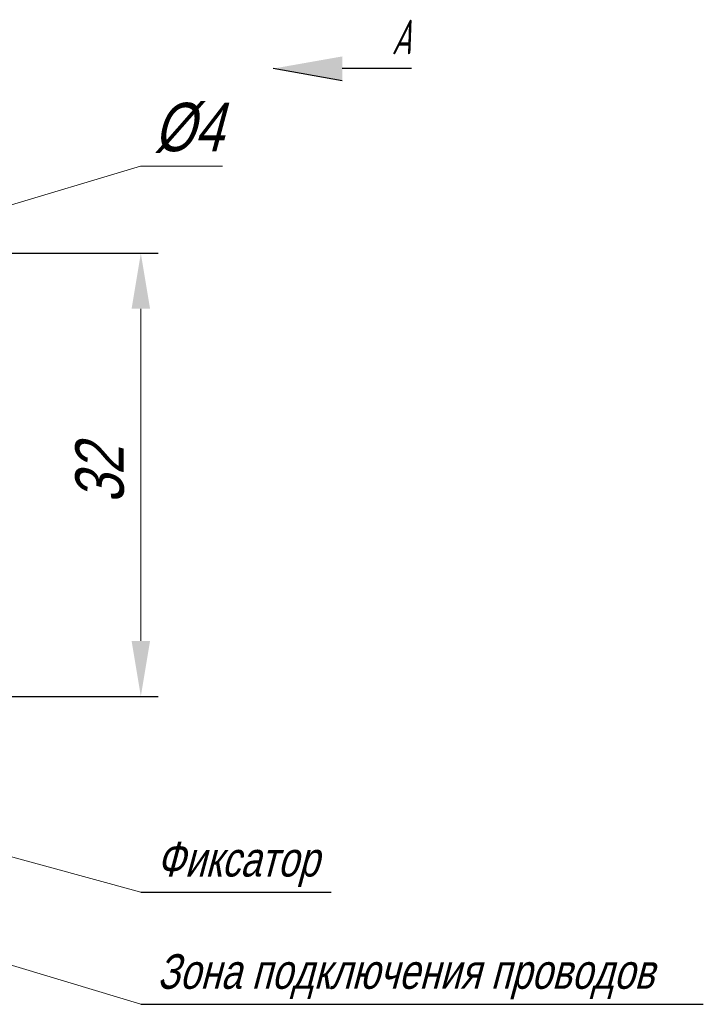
# Model space of a CAD drawing. Header units: millimetres. Extents: x 2146 to 2591, y 1129 to 1436.
# Tile 6 of 10: x 2286 to 2336, y 1253 to 1325. Entities that reach past the tile are written whole.
import ezdxf
from ezdxf.lldxf.tags import DXFTag

# ---------------------------------------------------------------- set-up
doc = ezdxf.new("R2010")
doc.units = ezdxf.units.MM
doc.linetypes.add('ACAD_ISO05W100', pattern=[33, 24, -3, 0, -3, 0, -3])
doc.layers.add('help', color=4, linetype='New Line1', lineweight=15)
doc.layers.add('size', color=7, linetype='Continuous', lineweight=13)
doc.styles.add('gost2304', font='gost_ptb.shx', dxfattribs={"width": 0.8, "oblique": 15, "height": 2.5})
doc.styles.add('K5_TEXTSTYLE', font='win_eskd.shx', dxfattribs={"width": 0.8, "oblique": 15, "height": 3.5})
tags = doc.linetypes.add('New Line1', pattern=[0.8, 0.5, -0.3]).pattern_tags.tags
tags[6:7] = [DXFTag(74, 4), DXFTag(75, 0), DXFTag(340, '0'), DXFTag(46, 1.0), DXFTag(50, 0.0), DXFTag(44, 0.0), DXFTag(45, 0.0)]
tags[4:5] = [DXFTag(74, 4), DXFTag(75, 0), DXFTag(340, '0'), DXFTag(46, 1.0), DXFTag(50, 0.0), DXFTag(44, 0.0), DXFTag(45, 0.0)]
doc.dimstyles.new('ISO-25', dxfattribs={"dimtxt": 3.5, "dimasz": 4, "dimexe": 1.25, "dimexo": 0.625, "dimgap": 1, "dimtad": 1, "dimdec": 1, "dimrnd": 0.5, "dimtxsty": 'K5_TEXTSTYLE', "dimcen": 0, "dimclrd": 256, "dimclrt": 256, "dimadec": 0, "dimazin": 2, "dimtfac": 1, "dimtdec": 1, "dimtmove": 0, "dimatfit": 1, "dimfxl": 1, "dimlwd": -1, "dimarcsym": 2})
doc.dimstyles.get("Standard").update_dxf_attribs({"dimtxt": 3.5, "dimasz": 4, "dimexe": 1.25, "dimexo": 0.0625, "dimgap": 1, "dimtad": 1, "dimtoh": 1, "dimdec": 1, "dimrnd": 0.5, "dimtxsty": 'K5_TEXTSTYLE', "dimcen": 0.09, "dimclrd": 256, "dimclrt": 256, "dimadec": 0, "dimazin": 2, "dimtfac": 1, "dimtdec": 1, "dimtmove": 1, "dimatfit": 1, "dimfxl": 1, "dimtolj": 1, "dimtzin": 0, "dimlwd": -1, "dimlwe": -1, "dimarcsym": 0})

# ---------------------------------------------------------------- blocks, each defined once
blk = doc.blocks.new('*D20')
at = {"layer": 'Defpoints', "color": 0}
for p in [(2277.158, 1307.702), (2295.158, 1307.702), (2284.158, 1275.702)]:
    blk.add_point(p, dxfattribs=at)
at = {"layer": 'size', "color": 0, "lineweight": -2}
for p, q in [((2277.783, 1307.702), (2296.408, 1307.702)), ((2284.783, 1275.702), (2296.408, 1275.702))]:
    blk.add_line(p, q, dxfattribs=at)
at = {"layer": 'size'}
blk.add_line((2295.158, 1279.702), (2295.158, 1303.702), dxfattribs=at)
for points in [[(2295.825, 1303.702), (2294.491, 1303.702), (2295.158, 1307.702)], [(2294.491, 1279.702), (2295.825, 1279.702), (2295.158, 1275.702)]]:
    blk.add_solid(points, dxfattribs=at)
at = {"layer": 'size', "linetype": 'ACAD_ISO05W100', "insert": (2292.2, 1291.702), "char_height": 3.5, "attachment_point": 5, "rotation": 90, "style": 'K5_TEXTSTYLE'}
blk.add_mtext('32', dxfattribs=at)
blk = doc.blocks.new('*D21')
at = {"layer": 'Defpoints', "color": 0}
for p in [(2276.073, 1308.278), (2272.243, 1307.126)]:
    blk.add_point(p, dxfattribs=at)
at = {"layer": 'size'}
for p, q in [((2295.123, 1314.007), (2279.904, 1309.43)), ((2301.051, 1314.007), (2295.123, 1314.007)), ((2272.243, 1307.126), (2276.073, 1308.278)), ((2268.412, 1305.974), (2264.582, 1304.822))]:
    blk.add_line(p, q, dxfattribs=at)
for points in [[(2279.712, 1310.068), (2280.096, 1308.791), (2276.073, 1308.278)], [(2268.604, 1305.335), (2268.22, 1306.612), (2272.243, 1307.126)]]:
    blk.add_solid(points, dxfattribs=at)
at = {"layer": 'size', "linetype": 'ACAD_ISO05W100', "insert": (2298.587, 1316.757), "char_height": 3.5, "attachment_point": 5, "style": 'K5_TEXTSTYLE'}
blk.add_mtext('\\A1;%%c4', dxfattribs=at)

msp = doc.modelspace()

# ---------------------------------------------------------------- hatches: boundary and pattern name
at = {"layer": 'size', "lineweight": 25, "ltscale": 5}
h = msp.add_hatch(color=256, dxfattribs=at)
h.dxf.hatch_style = 1
h.paths.add_polyline_path([(2309.71, 1320.163), (2304.71, 1321.043), (2309.71, 1321.923)])

# ---------------------------------------------------------------- linework, layer by layer
at = {"layer": 'help', "linetype": 'ByBlock', "ltscale": 5}
msp.add_line((2295.158, 1261.571), (2254.158, 1272.702), dxfattribs=at)
at = {"layer": 'help', "linetype": 'ByBlock', "lineweight": -2, "ltscale": 2}
for p, q in [((2295.158, 1261.571), (2308.899, 1261.571)), ((2295.158, 1253.462), (2335.778, 1253.462))]:
    msp.add_line(p, q, dxfattribs=at)
at = {"layer": 'help', "linetype": 'ByBlock'}
msp.add_line((2295.158, 1253.462), (2271.108, 1260.702), dxfattribs=at)
at = {"layer": 'size', "lineweight": 25, "ltscale": 5}
for p, q in [((2309.71, 1320.163), (2304.71, 1321.043)), ((2314.71, 1321.043), (2309.71, 1321.043))]:
    msp.add_line(p, q, dxfattribs=at)

# ---------------------------------------------------------------- texts
at = {"layer": 'help', "linetype": 'ByBlock', "lineweight": -2, "ltscale": 2, "char_height": 2.5, "attachment_point": 1, "style": 'K5_TEXTSTYLE'}
for s, width, insert, own_width in [('Фиксатор', 22.56862, (2296.284, 1265.19), 13.25397), ('Зона подключения проводов', 64.96904, (2296.333, 1257.081), 38.45545)]:
    msp.add_mtext_dynamic_manual_height_columns(s, width=width, gutter_width=17.5, heights=[0], dxfattribs=dict(at, insert=insert)).dxf.set("width", own_width)
at = {"layer": 'size', "lineweight": 25, "insert": (2314.71, 1324.576), "char_height": 2.5, "attachment_point": 3, "style": 'gost2304'}
msp.add_mtext_dynamic_manual_height_columns('А', width=3.14794, gutter_width=12.5, heights=[0], dxfattribs=at)

# ---------------------------------------------------------------- dimensions: what is measured, and where the dimension line sits
at = {"layer": 'size'}
dim = msp.add_diameter_dim_2p(p1=(2272.243, 1307.126), p2=(2276.073, 1308.278), dimstyle='Standard', dxfattribs=at)
dim.commit()
dim.dimension.update_dxf_attribs({"geometry": '*D21', "text_midpoint": (2295.123, 1314.007), "dimtype": 163})
dim = msp.add_linear_dim(base=(2295.158, 1307.702), p1=(2284.158, 1275.702), p2=(2277.158, 1307.702), angle=90, dimstyle='ISO-25', dxfattribs=at)
dim.commit()
dim.dimension.update_dxf_attribs({"geometry": '*D20', "text_midpoint": (2292.2, 1291.702)})

doc.saveas('drawing.dxf')
